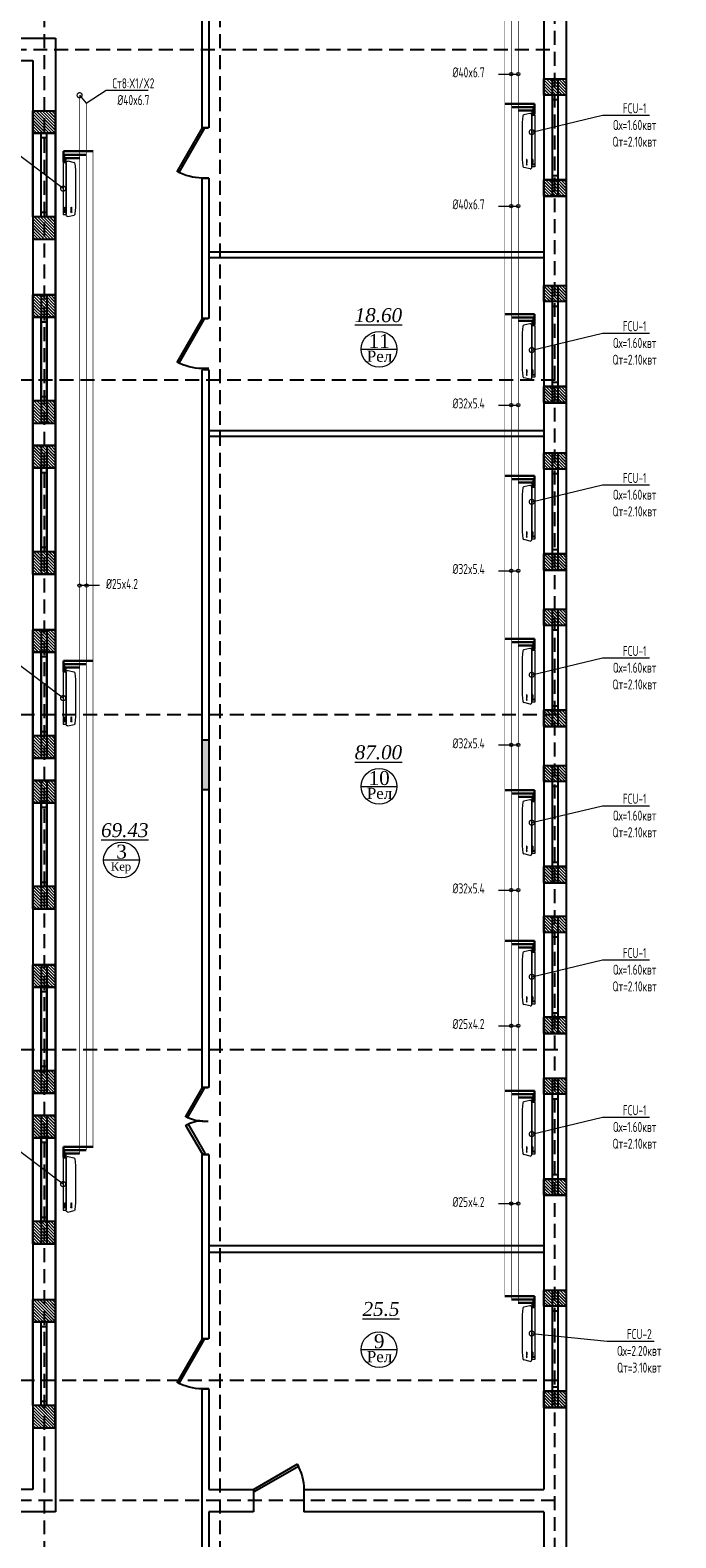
# Model space of a CAD drawing. Header units: inches. Extents: x 8001 to 766003, y -84601 to 563258.
# Tile 58 of 188: x 250366 to 261930, y 295582 to 322594. Entities that reach past the tile are written whole.
import ezdxf
from ezdxf import colors
from ezdxf.entities.mleader import LeaderData, LeaderLine
from ezdxf.math import Vec2, Vec3

# ---------------------------------------------------------------- set-up
doc = ezdxf.new("R2010")
doc.units = ezdxf.units.IN
doc.header["$MEASUREMENT"] = 0
for name, pattern in [('( Hidden )', [0.375, 0.25, -0.125]), ('CONTINOUS', [0]), ('HIDDEN', [9.525, 6.35, -3.175])]:
    doc.linetypes.add(name, pattern=pattern)
for name, color, linetype, lineweight in [('.', 7, 'Continuous', 15), ('SGM-M-100-WW-DRAIN-FLOOR', 3, 'HIDDEN', 30), ('SGM-M-400-TEXT', 140, 'CONTINOUS', 20), ('SGM-M-500-11-HI-TEXT', 11, 'CONTINOUS', 20), ('SGM-M-700-5-HVAC-WS-CWS-FCU', 32, 'CONTINOUS', 30), ('SGM-M-700-6-HVAC-WS-CWR-FCU', 141, 'HIDDEN', 30), ('sloy', 8, 'Continuous', 0), ('СТЕНЫ', 7, 'Continuous', 40), ('ФАНКОЙЛЫ', 250, 'Continuous', 25)]:
    doc.layers.add(name, color=color, linetype=linetype, lineweight=lineweight)
doc.styles.add('SGM_MKN', font='romans.shx', dxfattribs={"width": 0.65, "height": 100})
doc.styles.add('TIEMS', font='times.ttf')
pattern_1 = [(135, (0, 0), (-27.57716447, -27.57716447), []), (135, (-3e-16, 2), (-27.57716447, -27.57716447), [])]
pattern_2 = [(45, (1276666.25, 1731302.557), (-27.5771645, 27.5771645), []), (45, (1276668.25, 1731302.557), (-27.5771645, 27.5771645), [])]

# ---------------------------------------------------------------- blocks, each defined once
blk = doc.blocks.new('*U283')
at = {"color": 5}
for p, q in [((-36, 0), (-36, 4)), ((0, 0), (0, 4))]:
    blk.add_line(p, q, dxfattribs=at)
blk.add_lwpolyline([(0, 0), (-31.2, -18), (-32.1, -16.5), (-0.9, 1.5)], close=True, dxfattribs=at)
blk.add_arc((0, 0), 36, 180, 210, dxfattribs=at)
blk = doc.blocks.new('*U302')
at = {"color": 5}
for p, q in [((-24, 0), (-24, 4)), ((0, 0), (0, 4))]:
    blk.add_line(p, q, dxfattribs=at)
blk.add_lwpolyline([(0, 0), (-20.8, -12), (-21.7, -10.5), (-0.9, 1.5)], close=True, dxfattribs=at)
blk.add_arc((0, 0), 24, 180, 210, dxfattribs=at)
blk = doc.blocks.new('*U290')
at = {"color": 5}
for p, q in [((0, 0), (0, -4)), ((-36, 0), (-36, -4))]:
    blk.add_line(p, q, dxfattribs=at)
blk.add_lwpolyline([(0, 0), (-31.2, 18), (-32.1, 16.5), (-0.9, -1.5)], close=True, dxfattribs=at)
blk.add_arc((0, 0), 36, 150, 180, dxfattribs=at)
blk = doc.blocks.new('ffffffffffffffffffffffffddddfxx')
for p, q in [((3119174, 520615), (3119574, 520615)), ((3119174, 520615), (3119574, 520615)), ((3119174, 520615), (3119574, 520615)), ((3119174, 520615), (3119574, 520615)), ((3119174, 518515), (3119574, 518515))]:
    blk.add_line(p, q)
at = {"color": 5}
for p, q in [((3119324, 520615), (3119324, 518515)), ((3119424, 520615), (3119424, 518515))]:
    blk.add_line(p, q, dxfattribs=at)
blk = doc.blocks.new('GGGGGGGGGGGFG')
at = {"layer": '.'}
h = blk.add_hatch(dxfattribs=at)
h.set_pattern_fill('JIS_LC_8', color=32, scale=5, angle=90)
h.set_pattern_definition(pattern_1)
h.paths.add_polyline_path([(2187067, 2027147), (2187467, 2027147), (2187467, 2026857), (2187067, 2026857)])
h = blk.add_hatch(dxfattribs=at)
h.set_pattern_fill('JIS_LC_8', color=32, scale=5, angle=90)
h.set_pattern_definition(pattern_1)
h.paths.add_polyline_path([(2187067, 2025337), (2187467, 2025337), (2187467, 2025047), (2187067, 2025047)])
at = {"color": 0}
for points in [[(2187067, 2027147), (2187467, 2027147), (2187467, 2026857), (2187067, 2026857)], [(2187067, 2025337), (2187467, 2025337), (2187467, 2025047), (2187067, 2025047)]]:
    blk.add_lwpolyline(points, close=True, dxfattribs=at)
for points in [[(2187467, 2026857), (2187067, 2026857)], [(2187467, 2025337), (2187067, 2025337)]]:
    blk.add_lwpolyline(points, dxfattribs=at)
at = {"color": 5}
for points in [[(2187217, 2026777), (2187317, 2026777)], [(2187217, 2025417), (2187317, 2025417)]]:
    blk.add_lwpolyline(points, dxfattribs=at)
blk.add_blockref('ffffffffffffffffffffffffddddfxx', (-932107, 1506532))
blk = doc.blocks.new('fffffffffffffffffffffffffdddddffffcccccc')
at = {"color": 5}
for p, q in [((3283325, 585109), (3283325, 582809)), ((3283425, 585109), (3283425, 582809))]:
    blk.add_line(p, q, dxfattribs=at)
blk.add_lwpolyline([(3283175, 585109), (3283575, 585109), (3283575, 582809), (3283175, 582809)], close=True)
blk = doc.blocks.new('gggggggggggggggffffffffffgc')
at = {"layer": '.'}
h = blk.add_hatch(dxfattribs=at)
h.set_pattern_fill('JIS_LC_8', color=32, scale=5)
h.set_pattern_definition(pattern_2)
h.paths.add_polyline_path([(1969330, 2113298), (1968930, 2113298), (1968930, 2112898), (1969330, 2112898)])
h = blk.add_hatch(dxfattribs=at)
h.set_pattern_fill('JIS_LC_8', color=32, scale=5)
h.set_pattern_definition(pattern_2)
h.paths.add_polyline_path([(1970830, 2113298), (1971230, 2113298), (1971230, 2112898), (1970830, 2112898)])
for p, q in [((1968930, 2113298), (1968930, 2112898)), ((1968930, 2113298), (1968930, 2112898)), ((1971230, 2113298), (1971230, 2112898))]:
    blk.add_line(p, q)
at = {"color": 5}
for p, q in [((1969330, 2113148), (1970830, 2113148)), ((1969330, 2113048), (1970830, 2113048))]:
    blk.add_line(p, q, dxfattribs=at)
for points in [[(1969330, 2113298), (1968930, 2113298), (1968930, 2112898), (1969330, 2112898)], [(1970830, 2113298), (1971230, 2113298), (1971230, 2112898), (1970830, 2112898)]]:
    blk.add_lwpolyline(points, close=True)
at = {"color": 0}
blk.add_lwpolyline([(1969330, 2113298), (1970830, 2113298), (1970830, 2112898), (1969330, 2112898)], close=True, dxfattribs=at)
at = {"color": 5}
for points in [[(1969410, 2113148), (1969410, 2113048)], [(1970750, 2113148), (1970750, 2113048)]]:
    blk.add_lwpolyline(points, dxfattribs=at)
blk = doc.blocks.new('hkgk')
at = {"layer": '.'}
h = blk.add_hatch(dxfattribs=at)
h.set_pattern_fill('ANGLE', color=0)
h.set_pattern_definition([(0, (-1955945.33, -1931017.544), (0, 6.985), [5.08, -1.905]), (90, (-1955945.33, -1931017.544), (-6.985, 4e-16), [5.08, -1.905])])
h.paths.add_polyline_path([(225001.2, 80291.2), (225121.2, 80291.2), (225121.2, 79391.2), (225001.2, 79391.2)])
at = {"color": 1, "linetype": '( Hidden )', "ltscale": 1000}
for p, q in [((222169.7, 101929.3), (222169.7, 50364.7)), ((225319.7, 101929.3), (225319.7, 50364.7)), ((231319.7, 50364.7), (231319.7, 101929.3)), ((170227.6, 92659.3), (231321.2, 92659.3)), ((231321.2, 86734.3), (170227.6, 86734.3)), ((231371.2, 80734.3), (170227.6, 80734.3)), ((231371.2, 74734.3), (170227.6, 74734.3)), ((231371.2, 68809.3), (170227.6, 68809.3)), ((231321.2, 66659.3), (170227.6, 66659.3))]:
    blk.add_line(p, q, dxfattribs=at)
for p, q in [((231121.2, 101729.3), (231121.2, 66859.3)), ((231121.2, 101729.3), (231121.2, 66859.3)), ((225001.2, 91254.3), (225001.2, 95259.3)), ((225121.2, 95259.3), (225121.2, 91254.3)), ((231521.2, 94089.3), (231521.2, 57189.3)), ((183396.2, 92859.3), (222371.2, 92859.3)), ((222371.2, 92859.3), (222371.2, 66459.3)), ((180171.2, 92459.3), (221971.2, 92459.3)), ((221971.2, 92459.3), (221971.2, 66859.3)), ((225121.2, 90354.3), (225121.2, 89029.3)), ((221969.7, 89259.3), (221969.7, 88259.3)), ((222369.7, 89259.3), (222369.7, 88259.3)), ((225121.2, 89029.3), (225121.2, 87839.3)), ((225121.2, 89029.3), (231121.2, 89029.3)), ((225121.2, 88929.3), (231121.2, 88929.3)), ((225001.2, 74059.3), (225001.2, 86919.3)), ((225121.2, 86919.3), (225121.2, 80291.2)), ((221969.7, 85959.3), (221969.7, 85559.3)), ((222369.7, 85959.3), (222369.7, 85559.3)), ((225121.2, 85829.3), (231121.2, 85829.3)), ((225121.2, 85729.3), (231121.2, 85729.3)), ((221969.7, 83259.3), (221969.7, 82259.3)), ((222369.7, 83259.3), (222369.7, 82259.3)), ((221969.7, 79959.3), (221969.7, 79559.3)), ((222369.7, 79959.3), (222369.7, 79559.3)), ((225121.2, 79391.2), (225121.2, 74059.3)), ((221969.7, 77259.3), (221969.7, 76259.3)), ((222369.7, 77259.3), (222369.7, 76259.3)), ((225001.2, 69559.3), (225001.2, 72859.3)), ((225121.2, 72859.3), (225121.2, 71359.3)), ((225121.2, 71359.3), (225121.2, 69559.3)), ((222369.7, 71259.3), (222369.7, 70259.3)), ((231121.2, 70429.3), (231521.2, 70429.3)), ((231121.2, 70429.3), (231521.2, 70429.3)), ((231121.2, 70429.3), (231521.2, 70429.3)), ((231121.2, 70429.3), (231521.2, 70429.3)), ((225001.2, 57589.3), (225001.2, 68659.3)), ((225121.2, 68659.3), (225121.2, 66859.3)), ((221971.2, 66859.3), (189186.3, 66859.3)), ((222371.2, 66459.3), (182691.2, 66459.3)), ((225921.2, 66459.3), (225121.2, 66459.3)), ((225121.2, 66459.3), (225121.2, 57589.3)), ((231121.2, 66459.3), (226821.2, 66459.3)), ((231121.2, 66459.3), (231121.2, 57589.3))]:
    blk.add_line(p, q)
at = {"lineweight": 0, "ltscale": 100}
for p, q in [((227848.9, 87286.4), (228488.9, 87286.4)), ((227848.9, 79454.4), (228488.9, 79454.4)), ((223236.1, 78135.7), (223876.1, 78135.7)), ((227848.9, 69363), (228488.9, 69363))]:
    blk.add_line(p, q, dxfattribs=at)
for points in [[(225121.2, 91254.3), (225001.2, 91254.3)], [(225121.2, 90354.3), (225001.2, 90354.3)], [(222369.7, 88259.3), (221969.7, 88259.3)], [(225121.2, 87839.3), (225001.2, 87839.3)], [(225121.2, 86939.3), (225001.2, 86939.3)], [(222369.7, 83259.3), (221969.7, 83259.3)], [(222369.7, 82259.3), (221969.7, 82259.3)], [(222369.7, 77259.3), (221969.7, 77259.3)], [(222369.7, 76259.3), (221969.7, 76259.3)], [(225121.2, 74059.3), (225001.2, 74059.3)], [(225121.2, 72859.3), (225001.2, 72859.3)], [(221969.7, 71259.3), (221969.7, 70259.3)], [(222369.7, 71259.3), (221969.7, 71259.3)], [(225121.2, 71229.3), (231121.2, 71229.3)], [(225121.2, 71109.3), (231121.2, 71109.3)], [(225121.2, 69559.3), (225001.2, 69559.3)], [(225121.2, 68659.3), (225001.2, 68659.3)], [(225121.2, 66859.3), (225921.2, 66859.3)], [(225921.2, 66859.3), (225921.2, 66459.3)], [(226821.2, 66859.3), (231121.2, 66859.3)], [(226821.2, 66859.3), (226821.2, 66459.3)]]:
    blk.add_lwpolyline(points)
at = {"color": 0}
for points in [[(225001.2, 87839.3), (225001.2, 90354.3)], [(225121.2, 87839.3), (225001.2, 87839.3)], [(225121.2, 86919.3), (225001.2, 86919.3)]]:
    blk.add_lwpolyline(points, dxfattribs=at)
for points in [[(221969.7, 85959.3), (222369.7, 85959.3), (222369.7, 85559.3), (221969.7, 85559.3)], [(221969.7, 79959.3), (222369.7, 79959.3), (222369.7, 79559.3), (221969.7, 79559.3)], [(221969.7, 73959.3), (222369.7, 73959.3), (222369.7, 73559.3), (221969.7, 73559.3)]]:
    blk.add_lwpolyline(points, close=True)
blk.add_lwpolyline([(225001.2, 80291.2), (225121.2, 80291.2), (225121.2, 79391.2), (225001.2, 79391.2)], close=True, dxfattribs=at)
at = {"layer": 'СТЕНЫ', "color": 0, "linetype": 'ByBlock', "lineweight": 0, "ltscale": 100}
for centre in [(228168.9, 87286.4), (228168.9, 79454.4), (223556.1, 78135.7), (228168.9, 69363)]:
    blk.add_circle(centre, 320, dxfattribs=at)
for name, p in [('ffffffffffffffffffffffffddddfxx', (-2888052.8, -428486)), ('ffffffffffffffffffffffffddddfxx', (-2888052.8, -432186)), ('fffffffffffffffffffffffffdddddffffcccccc', (-3061205.4, -496850)), ('fffffffffffffffffffffffffdddddffffcccccc', (-3061205.4, -499550)), ('ffffffffffffffffffffffffddddfxx', (-2888052.8, -435186)), ('ffffffffffffffffffffffffddddfxx', (-2888052.8, -437986)), ('fffffffffffffffffffffffffdddddffffcccccc', (-3061205.4, -502850)), ('ffffffffffffffffffffffffddddfxx', (-2888052.8, -440786)), ('fffffffffffffffffffffffffdddddffffcccccc', (-3061205.4, -505550)), ('ffffffffffffffffffffffffddddfxx', (-2888052.8, -443486)), ('fffffffffffffffffffffffffdddddffffcccccc', (-3061205.4, -508850)), ('ffffffffffffffffffffffffddddfxx', (-2888052.8, -446386)), ('fffffffffffffffffffffffffdddddffffcccccc', (-3061205.4, -511550))]:
    blk.add_blockref(name, p)
at = {"color": 0}
for p in [(-1955945.3, -1935017.5), (-1955945.3, -1938717.5), (-1955945.3, -1941717.5), (-1955945.3, -1944517.5), (-1955945.3, -1947317.5), (-1955945.3, -1950017.5), (-1955945.3, -1952917.5), (-1955945.3, -1956717.5)]:
    blk.add_blockref('GGGGGGGGGGGFG', p, dxfattribs=at)
at = {"color": 0, "rotation": 90}
for p in [(2335267.9, -1879670.4), (2335267.9, -1882970.4), (2335267.9, -1885670.4), (2335267.9, -1888970.4), (2335267.9, -1891670.4), (2335267.9, -1894970.4), (2335267.9, -1897670.4), (2335267.9, -1900970.4)]:
    blk.add_blockref('gggggggggggggggffffffffffgc', p, dxfattribs=at)
at = {"color": 5, "yscale": 25, "zscale": 25, "rotation": 270}
for name, p, xscale in [('*U283', (225001.2, 91254.3), -25), ('*U283', (225001.2, 87839.3), -25), ('*U302', (225001.2, 74059.3), -25), ('*U302', (225011.2, 72859.3), 25), ('*U283', (225001.2, 69559.3), -25)]:
    blk.add_blockref(name, p, dxfattribs=dict(at, xscale=xscale))
at = {"color": 5, "xscale": -25, "yscale": 25, "zscale": 25}
blk.add_blockref('*U290', (225921.2, 66859.3), dxfattribs=at)
at = {"lineweight": 0, "ltscale": 100, "char_height": 250, "attachment_point": 5, "style": 'TIEMS'}
for s, insert in [('\\A1;{\\fTimes New Roman|b0|i1|c204|p18;\\L18.60}', (228157.3, 87894.4)), ('\\A1;11', (228171.1, 87434.7)), ('\\A1;{\\fTimes New Roman|b0|i1|c204|p18;\\L87.00}', (228157.3, 80062.4)), ('\\A1;10', (228171.1, 79602.7)), ('\\A1;{\\fTimes New Roman|b0|i1|c204|p18;\\L69.43}', (223615.2, 78667.9)), ('\\A1;3', (223558.2, 78283.9)), ('\\A1;{\\fTimes New Roman|b0|i1|c204|p18;\\L25.5}', (228204.3, 70090)), ('\\A1;9', (228171.1, 69511.3))]:
    blk.add_mtext(s, dxfattribs=dict(at, insert=insert))
at = {"lineweight": 0, "ltscale": 100, "width": 1156.471, "attachment_point": 5, "style": 'TIEMS'}
for s, insert, char_height in [('\\A1;Рел', (228177.6, 87160.5), 200), ('\\A1;Рел', (228177.6, 79328.5), 200), ('\\A1;Кер', (223546.9, 77996.6), 150), ('\\A1;Рел', (228177.6, 69237.1), 200)]:
    blk.add_mtext(s, dxfattribs=dict(at, insert=insert, char_height=char_height))
blk = doc.blocks.new('A$C177E1FB8')
at = {"layer": 'sloy'}
for p, q in [((0, 30, -97), (0, 960, -97)), ((0, 960, -97), (55, 960, -97)), ((26, 897, -487), (26, 929, -487)), ((37, 929, -127), (28, 909, -127)), ((28, 909, -127), (34, 909, -127)), ((34, 909, -127), (34, 829, -127)), ((34, 829, -127), (40, 829, -127)), ((46, 909, -127), (37, 929, -127)), ((37, 829, -127), (37, 879, -127)), ((40, 829, -127), (40, 909, -127)), ((40, 909, -127), (46, 909, -127)), ((55, 960, -97), (55, 30, -97)), ((55, 829, -57), (55, 960, -57)), ((55, 161, -57), (55, 829, -57)), ((85, 995, -57), (199, 969, -57)), ((145, 929, -327), (136, 909, -327)), ((136, 909, -327), (142, 909, -327)), ((142, 909, -327), (142, 829, -327)), ((142, 829, -327), (148, 829, -327)), ((154, 909, -327), (145, 929, -327)), ((145, 829, -327), (145, 879, -327)), ((148, 829, -327), (148, 909, -327)), ((148, 909, -327), (154, 909, -327)), ((225, 829, -57), (213, 948, -57)), ((225, 161, -57), (225, 829, -57)), ((55, 30, -97), (0, 30, -97)), ((5, 22, -97), (4, 21, -97)), ((4, 17, -97), (4, 21, -97)), ((5, 24, -97), (5, 24, -97)), ((5, 24, -97), (9, 24, -97)), ((5, 24, -97), (9, 24, -97)), ((5, 24, -97), (5, 23, -97)), ((5, 23, -97), (5, 22, -97)), ((5, 22, -97), (9, 22, -97)), ((10, 22, -97), (5, 22, -97)), ((5, 22, -97), (9, 22, -97)), ((5, 22, -97), (5, 22, -97)), ((5, 22, -97), (5, 22, -97)), ((10, 16, -97), (5, 16, -97)), ((6, 30, -97), (6, 24, -97)), ((9, 30, -97), (9, 24, -97)), ((9, 24, -97), (9, 24, -97)), ((9, 24, -97), (10, 23, -97)), ((9, 22, -97), (9, 22, -97)), ((9, 22, -97), (10, 22, -97)), ((10, 23, -97), (10, 22, -97)), ((10, 22, -97), (10, 21, -97)), ((10, 17, -97), (10, 21, -97)), ((18, 20, -97), (18, 21, -97)), ((26, 21, -97), (18, 21, -97)), ((18, 20, -97), (18, 17, -97)), ((18, 17, -97), (18, 16, -97)), ((19, 24, -97), (20, 24, -97)), ((19, 24, -97), (19, 22, -97)), ((20, 22, -97), (19, 22, -97)), ((19, 21, -97), (25, 21, -97)), ((19, 21, -97), (19, 21, -97)), ((19, 21, -97), (25, 21, -97)), ((20, 24, -97), (25, 24, -97)), ((20, 22, -97), (25, 22, -97)), ((20, 22, -97), (20, 21, -97)), ((20, 14, -97), (20, 15, -97)), ((25, 14, -97), (20, 14, -97)), ((21, 24, -97), (21, 30, -97)), ((24, 24, -97), (24, 30, -97)), ((24, 22, -97), (24, 21, -97)), ((24, 22, -97), (24, 21, -97)), ((25, 24, -97), (25, 24, -97)), ((25, 24, -97), (25, 22, -97)), ((25, 22, -97), (25, 22, -97)), ((25, 21, -97), (25, 21, -97)), ((25, 14, -97), (25, 15, -97)), ((26, 20, -97), (26, 21, -97)), ((26, 20, -97), (26, 17, -97)), ((26, 17, -97), (26, 16, -97)), ((38, 20, -97), (38, 21, -97)), ((46, 21, -97), (38, 21, -97)), ((38, 20, -97), (38, 17, -97)), ((38, 17, -97), (38, 16, -97)), ((39, 24, -97), (40, 24, -97)), ((39, 24, -97), (39, 22, -97)), ((40, 22, -97), (39, 22, -97)), ((39, 21, -97), (45, 21, -97)), ((39, 21, -97), (39, 21, -97)), ((39, 21, -97), (45, 21, -97)), ((40, 24, -97), (45, 24, -97)), ((40, 22, -97), (45, 22, -97)), ((40, 22, -97), (40, 21, -97)), ((40, 14, -97), (40, 15, -97)), ((45, 14, -97), (40, 14, -97)), ((41, 24, -97), (41, 30, -97)), ((44, 24, -97), (44, 30, -97)), ((44, 22, -97), (44, 21, -97)), ((44, 22, -97), (44, 21, -97)), ((45, 24, -97), (45, 24, -97)), ((45, 24, -97), (45, 22, -97)), ((45, 22, -97), (45, 22, -97)), ((45, 21, -97), (45, 21, -97)), ((45, 14, -97), (45, 15, -97)), ((46, 20, -97), (46, 21, -97)), ((46, 20, -97), (46, 17, -97)), ((46, 17, -97), (46, 16, -97)), ((55, 30, -57), (55, 161, -57)), ((90, 0, -57), (195, 24, -57)), ((213, 42, -57), (225, 161, -57))]:
    blk.add_line(p, q, dxfattribs=at)
for centre, radius, start, end in [((3, 16, -97), 2.03, 356.7744, 31.9602), ((12, 16, -97), 2.03, 148.0398, 183.2256), ((16, 14, -97), 3.39, 15.4472, 50.0272), ((20, 22, -97), 0.204, 0, 90), ((20, 21, -97), 0.204, 270, 0), ((25, 22, -97), 0.204, 90, 180), ((25, 21, -97), 0.204, 180, 270), ((28, 14, -97), 3.39, 129.9728, 164.5528), ((36, 14, -97), 3.39, 15.4472, 50.0272), ((40, 22, -97), 0.204, 0, 90), ((40, 21, -97), 0.204, 270, 0), ((45, 22, -97), 0.204, 90, 180), ((45, 21, -97), 0.204, 180, 270), ((48, 14, -97), 3.39, 129.9728, 164.5528)]:
    blk.add_arc(centre, radius, start, end, dxfattribs=at)
for centre, major_axis, end_param in [((85, 965, -57), (0, 30), 1.745329), ((184, 943, -57), (29.5, 5.2), 0.872665), ((85, 30, -57), (-30, 0), 1.745329), ((185, 52, -57), (10.3, -28.2), 0.872665)]:
    blk.add_ellipse(centre, major_axis=major_axis, ratio=1, start_param=0, end_param=end_param, dxfattribs=at)
blk = doc.blocks.new('_DotSmall')
at = {"color": 0, "linetype": 'ByBlock', "const_width": 0.5}
blk.add_lwpolyline([(-0.0625, 0, 1), (0.0625, 0, 1)], format="xyb", close=True, dxfattribs=at)

msp = doc.modelspace()

# ---------------------------------------------------------------- block references
at = {"color": 25}
msp.add_blockref('hkgk', (28445.637, 229590.962), dxfattribs=at)

# ---------------------------------------------------------------- next in the draw order: linework, layer by layer
at = {"color": 3, "const_width": 10}
msp.add_lwpolyline([(253535.372, 330636.251), (258867.744, 330636.251), (258867.744, 299911.436)], dxfattribs=at)
at = {"color": 25, "const_width": 10}
msp.add_lwpolyline([(253568.652, 330757.532), (258989.025, 330757.532), (258989.025, 299851.436)], dxfattribs=at)
at = {"color": 4, "const_width": 10}
msp.add_lwpolyline([(259107.744, 299791.436), (259107.744, 330876.251), (253585.292, 330876.251)], dxfattribs=at)
at = {"color": 4, "const_width": 10, "elevation": -40}
msp.add_lwpolyline([(251251.732, 321428.084), (251251.732, 302468.14)], dxfattribs=at)
at = {"color": 25, "const_width": 10, "elevation": -40}
msp.add_lwpolyline([(251370.451, 302528.14), (251370.451, 321287.056)], dxfattribs=at)
at = {"color": 3, "const_width": 10, "elevation": -40}
msp.add_lwpolyline([(251491.732, 320423.293), (251491.732, 302588.14)], dxfattribs=at)
at = {"layer": 'SGM-M-100-WW-DRAIN-FLOOR', "linetype": 'ByBlock', "ltscale": 500}
for p, q in [((259396.874, 321276.226), (258867.744, 321276.226)), ((259396.874, 321086.766), (259396.874, 321276.226)), ((250962.602, 320233.832, -40), (250962.602, 320423.293, -40)), ((250962.602, 320423.293, -40), (251491.732, 320423.293, -40)), ((259396.874, 317507.805), (258867.744, 317507.805)), ((259396.874, 317318.345), (259396.874, 317507.805)), ((259396.874, 314608.788), (258867.744, 314608.788)), ((259396.874, 314419.327), (259396.874, 314608.788)), ((259396.874, 311689.415), (258867.744, 311689.415)), ((259396.874, 311499.955), (259396.874, 311689.415)), ((250962.602, 311106.361, -40), (250962.602, 311295.821, -40)), ((250962.602, 311295.821, -40), (251491.732, 311295.821, -40)), ((259396.874, 308976.406), (258867.744, 308976.406)), ((259396.874, 308786.946), (259396.874, 308976.406)), ((259396.874, 306279.184), (258867.744, 306279.184)), ((259396.874, 306089.724), (259396.874, 306279.184)), ((259396.874, 303591.152), (258867.744, 303591.152)), ((259396.874, 303401.692), (259396.874, 303591.152)), ((250962.602, 302398.68, -40), (250962.602, 302588.14, -40)), ((250962.602, 302588.14, -40), (251491.732, 302588.14, -40)), ((259396.874, 299911.436), (258867.744, 299911.436)), ((259396.874, 299721.975), (259396.874, 299911.436))]:
    msp.add_line(p, q, dxfattribs=at)
at = {"layer": 'SGM-M-500-11-HI-TEXT', "color": 5, "ltscale": 30}
for p, q in [((258751.431, 321807.476), (259107.744, 321807.476)), ((258751.431, 319443.583), (259107.744, 319443.583)), ((258751.431, 315876.038), (259107.744, 315876.038)), ((258751.431, 312910.041), (259107.744, 312910.041)), ((251608.046, 312643.177, -40), (251251.732, 312643.177, -40)), ((258751.431, 309787.418), (259107.744, 309787.418)), ((258751.431, 307186.855), (259107.744, 307186.855)), ((258751.431, 304757.8), (259107.744, 304757.8)), ((258751.431, 301570.741), (259107.744, 301570.741))]:
    msp.add_line(p, q, dxfattribs=at)
for centre in [(258983.342, 321807.476), (259107.744, 321807.476), (258983.342, 319443.583), (259107.744, 319443.583), (258983.342, 315876.038), (259107.744, 315876.038), (258983.342, 312910.041), (259107.744, 312910.041), (251251.732, 312643.177, -40), (251376.134, 312643.177, -40), (258983.342, 309787.418), (259107.744, 309787.418), (258983.342, 307186.855), (259107.744, 307186.855), (258983.342, 304757.8), (259107.744, 304757.8), (258983.342, 301570.741), (259107.744, 301570.741)]:
    msp.add_circle(centre, 30, dxfattribs=at)
at = {"layer": 'SGM-M-700-5-HVAC-WS-CWS-FCU', "ltscale": 500}
for p, q in [((259381.869, 321216.226), (258989.025, 321216.226)), ((259381.869, 321088.553), (259381.869, 321216.226)), ((250977.607, 320235.62, -40), (250977.607, 320363.293, -40)), ((250977.607, 320363.293, -40), (251370.451, 320363.293, -40)), ((259381.869, 317447.805), (258989.025, 317447.805)), ((259381.869, 317320.132), (259381.869, 317447.805)), ((259381.869, 314548.788), (258989.025, 314548.788)), ((259381.869, 314421.115), (259381.869, 314548.788)), ((259381.869, 311629.415), (258989.025, 311629.415)), ((259381.869, 311501.743), (259381.869, 311629.415)), ((250977.607, 311108.148, -40), (250977.607, 311235.821, -40)), ((250977.607, 311235.821, -40), (251370.451, 311235.821, -40)), ((259381.869, 308916.406), (258989.025, 308916.406)), ((259381.869, 308788.733), (259381.869, 308916.406)), ((259381.869, 306219.184), (258989.025, 306219.184)), ((259381.869, 306091.511), (259381.869, 306219.184)), ((259381.869, 303531.152), (258989.025, 303531.152)), ((259381.869, 303403.479), (259381.869, 303531.152)), ((250977.607, 302400.468, -40), (250977.607, 302528.14, -40)), ((250977.607, 302528.14, -40), (251370.451, 302528.14, -40)), ((259381.869, 299851.436), (258989.025, 299851.436)), ((259381.869, 299723.763), (259381.869, 299851.436))]:
    msp.add_line(p, q, dxfattribs=at)
at = {"layer": 'SGM-M-700-6-HVAC-WS-CWR-FCU', "ltscale": 500}
for p, q in [((259361.865, 321156.226), (259107.744, 321156.226)), ((259361.865, 321088.553), (259361.865, 321156.226)), ((250997.611, 320235.62, -40), (250997.611, 320303.293, -40)), ((250997.611, 320303.293, -40), (251251.732, 320303.293, -40)), ((259361.865, 317387.805), (259107.744, 317387.805)), ((259361.865, 317320.132), (259361.865, 317387.805)), ((259361.865, 314488.788), (259107.744, 314488.788)), ((259361.865, 314421.115), (259361.865, 314488.788)), ((259361.865, 311569.415), (259107.744, 311569.415)), ((259361.865, 311501.743), (259361.865, 311569.415)), ((250997.611, 311108.148, -40), (250997.611, 311175.821, -40)), ((250997.611, 311175.821, -40), (251251.732, 311175.821, -40)), ((259361.865, 308856.406), (259107.744, 308856.406)), ((259361.865, 308788.733), (259361.865, 308856.406)), ((259361.865, 306159.184), (259107.744, 306159.184)), ((259361.865, 306091.511), (259361.865, 306159.184)), ((259361.865, 303471.152), (259107.744, 303471.152)), ((259361.865, 303403.479), (259361.865, 303471.152)), ((250997.611, 302400.468, -40), (250997.611, 302468.14, -40)), ((250997.611, 302468.14, -40), (251251.732, 302468.14, -40)), ((259361.865, 299791.436), (259107.744, 299791.436)), ((259361.865, 299723.763), (259361.865, 299791.436))]:
    msp.add_line(p, q, dxfattribs=at)

# ---------------------------------------------------------------- next in the draw order: block references
at = {"layer": 'ФАНКОЙЛЫ', "color": 3, "rotation": 180}
for p in [(259404.021, 321103.001, 96.62), (259404.021, 317334.58, 96.62), (259404.021, 314435.562, 96.62), (259404.021, 311516.19, 96.62), (259404.021, 308803.181, 96.62), (259404.021, 306105.959, 96.62), (259404.021, 303417.927, 96.62), (259404.021, 299738.211, 96.62)]:
    msp.add_blockref('A$C177E1FB8', p, dxfattribs=at)
at = {"layer": 'ФАНКОЙЛЫ', "color": 3, "xscale": -1, "rotation": 180}
for p in [(250955.455, 320250.067, 56.62), (250955.455, 311122.596, 56.62), (250955.455, 302414.915, 56.62)]:
    msp.add_blockref('A$C177E1FB8', p, dxfattribs=at)

# ---------------------------------------------------------------- next in the draw order: texts
at = {"layer": 'SGM-M-500-11-HI-TEXT', "color": 5, "ltscale": 30, "style": 'SGM_MKN', "width": 0.65}
for s, p in [('%%C40x6.7', (257931.756, 321748.186)), ('%%C40x6.7', (257931.756, 319384.293)), ('%%C32x5.4', (257931.756, 315816.748)), ('%%C32x5.4', (257931.756, 312850.752)), ('%%C25x4.2', (251725.72, 312583.887, -40)), ('%%C32x5.4', (257931.756, 309728.128)), ('%%C32x5.4', (257931.756, 307127.566)), ('%%C25x4.2', (257931.756, 304698.51)), ('%%C25x4.2', (257931.756, 301511.451))]:
    msp.add_text(s, height=180, dxfattribs=at).set_placement(p)

# ---------------------------------------------------------------- next in the draw order: leaders
at = {"layer": 'SGM-M-400-TEXT', "color": 5, "ltscale": 30}
ml = msp.add_multileader_mtext('Standard', dxfattribs=at)
ml.set_content('\\A1;Ст8:X1/X2\\PØ40x6.7', color=5, style='SGM_MKN')
ml.set_leader_properties(lineweight=18)
ml.set_arrow_properties(name='DOTSMALL')
ml.build(insert=Vec2(0, 0))
ml.multileader.update_dxf_attribs({"text_left_attachment_type": 6, "text_right_attachment_type": 6, "dogleg_length": 0, "arrow_head_size": 180})
ctx = ml.context
ctx.base_point, ctx.char_height, ctx.arrow_head_size, ctx.plane_origin = Vec3(251728.782, 321516.234, -40), 180, 180, Vec3(144227.943, 455882.396, -40)
ctx.left_attachment, ctx.right_attachment, ctx.text_align_type = 6, 6, 1
notes = []
notes.append((ctx, [(0, (1, 1, 0), (251728.782, 321516.234, -40), (1, 0), 0, [(3, [(251251.732, 321428.084, -40), (251370.451, 321287.056, -40)], 0, [])])]))
ctx.mtext.insert, ctx.mtext.width, ctx.mtext.defined_height, ctx.mtext.alignment, ctx.mtext.flow_direction = Vec3(252215.497, 321732.234, -40), 2049.65912, 514.286, 2, 5
at = {"layer": 'SGM-M-400-TEXT', "color": 18, "ltscale": 30, "true_color": 0x000000}
ml = msp.add_multileader_mtext('Standard', dxfattribs=at)
ml.set_content('\\A1;{\\C256;\\c0;FCU-1\\PQх=1.60квт\\PQт=2.10квт}', color=5, style='SGM_MKN')
ml.set_leader_properties(lineweight=18)
ml.set_arrow_properties(name='DOTSMALL')
ml.build(insert=Vec2(0, 0))
ml.multileader.update_dxf_attribs({"text_left_attachment_type": 6, "text_right_attachment_type": 6, "dogleg_length": 0, "arrow_head_size": 180})
ctx = ml.context
ctx.base_point, ctx.char_height, ctx.arrow_head_size, ctx.plane_origin = Vec3(260616.106, 321069.262), 180, 180, Vec3(367413.943, 464109.651)
ctx.left_attachment, ctx.right_attachment, ctx.text_align_type = 6, 6, 1
notes.append((ctx, [(0, (1, 1, 0), (260616.106, 321069.262), (1, 0), 0, [(0, [(259349.019, 320767.671)], 0, [])])]))
ctx.mtext.insert, ctx.mtext.width, ctx.mtext.defined_height, ctx.mtext.alignment, ctx.mtext.flow_direction = Vec3(261191.963, 321285.262), 830.20237, 239.92, 2, 5
ml = msp.add_multileader_mtext('Standard', dxfattribs=at)
ml.set_content('\\A1;{\\C256;\\c0;FCU-2\\PQх=2.20квт\\PQт=3.10квт}', color=5, style='SGM_MKN')
ml.set_leader_properties(lineweight=18)
ml.set_arrow_properties(name='DOTSMALL')
ml.build(insert=Vec2(0, 0))
ml.multileader.update_dxf_attribs({"text_left_attachment_type": 6, "text_right_attachment_type": 6, "dogleg_length": 0, "arrow_head_size": 180})
ctx = ml.context
ctx.base_point, ctx.char_height, ctx.arrow_head_size, ctx.plane_origin = Vec3(248690.283, 320597.329), 180, 180, Vec3(358474.814, 462230.598)
ctx.left_attachment, ctx.right_attachment, ctx.text_align_type = 6, 6, 1
notes.append((ctx, [(1, (1, 1, 0), (249841.997, 320597.329), (-1, 0), 0, [(0, [(250955.457, 319755.073)], 0, [])])]))
ctx.mtext.insert, ctx.mtext.width, ctx.mtext.defined_height, ctx.mtext.alignment, ctx.mtext.flow_direction = Vec3(249266.14, 320813.329), 830.20237, 239.92, 2, 5
ml = msp.add_multileader_mtext('Standard', dxfattribs=at)
ml.set_content('\\A1;{\\C256;\\c0;FCU-1\\PQх=1.60квт\\PQт=2.10квт}', color=5, style='SGM_MKN')
ml.set_leader_properties(lineweight=18)
ml.set_arrow_properties(name='DOTSMALL')
ml.build(insert=Vec2(0, 0))
ml.multileader.update_dxf_attribs({"text_left_attachment_type": 6, "text_right_attachment_type": 6, "dogleg_length": 0, "arrow_head_size": 180})
ctx = ml.context
ctx.base_point, ctx.char_height, ctx.arrow_head_size, ctx.plane_origin = Vec3(260616.106, 317164.388), 180, 180, Vec3(367413.943, 460204.776)
ctx.left_attachment, ctx.right_attachment, ctx.text_align_type = 6, 6, 1
notes.append((ctx, [(0, (1, 1, 0), (260616.106, 317164.388), (1, 0), 0, [(0, [(259349.019, 316862.797)], 0, [])])]))
ctx.mtext.insert, ctx.mtext.width, ctx.mtext.defined_height, ctx.mtext.alignment, ctx.mtext.flow_direction = Vec3(261191.963, 317380.388), 830.20237, 239.92, 2, 5
ml = msp.add_multileader_mtext('Standard', dxfattribs=at)
ml.set_content('\\A1;{\\C256;\\c0;FCU-1\\PQх=1.60квт\\PQт=2.10квт}', color=5, style='SGM_MKN')
ml.set_leader_properties(lineweight=18)
ml.set_arrow_properties(name='DOTSMALL')
ml.build(insert=Vec2(0, 0))
ml.multileader.update_dxf_attribs({"text_left_attachment_type": 6, "text_right_attachment_type": 6, "dogleg_length": 0, "arrow_head_size": 180})
ctx = ml.context
ctx.base_point, ctx.char_height, ctx.arrow_head_size, ctx.plane_origin = Vec3(260616.106, 314445.61), 180, 180, Vec3(367413.943, 457485.999)
ctx.left_attachment, ctx.right_attachment, ctx.text_align_type = 6, 6, 1
notes.append((ctx, [(0, (1, 1, 0), (260616.106, 314445.61), (1, 0), 0, [(0, [(259349.019, 314144.019)], 0, [])])]))
ctx.mtext.insert, ctx.mtext.width, ctx.mtext.defined_height, ctx.mtext.alignment, ctx.mtext.flow_direction = Vec3(261191.963, 314661.61), 830.20237, 239.92, 2, 5
ml = msp.add_multileader_mtext('Standard', dxfattribs=at)
ml.set_content('\\A1;{\\C256;\\c0;FCU-2\\PQх=2.20квт\\PQт=3.10квт}', color=5, style='SGM_MKN')
ml.set_leader_properties(lineweight=18)
ml.set_arrow_properties(name='DOTSMALL')
ml.build(insert=Vec2(0, 0))
ml.multileader.update_dxf_attribs({"text_left_attachment_type": 6, "text_right_attachment_type": 6, "dogleg_length": 0, "arrow_head_size": 180})
ctx = ml.context
ctx.base_point, ctx.char_height, ctx.arrow_head_size, ctx.plane_origin = Vec3(248690.283, 311469.858), 180, 180, Vec3(358474.814, 453103.127)
ctx.left_attachment, ctx.right_attachment, ctx.text_align_type = 6, 6, 1
notes.append((ctx, [(1, (1, 1, 0), (249841.997, 311469.858), (-1, 0), 0, [(0, [(250955.457, 310627.602)], 0, [])])]))
ctx.mtext.insert, ctx.mtext.width, ctx.mtext.defined_height, ctx.mtext.alignment, ctx.mtext.flow_direction = Vec3(249266.14, 311685.858), 830.20237, 239.92, 2, 5
ml = msp.add_multileader_mtext('Standard', dxfattribs=at)
ml.set_content('\\A1;{\\C256;\\c0;FCU-1\\PQх=1.60квт\\PQт=2.10квт}', color=5, style='SGM_MKN')
ml.set_leader_properties(lineweight=18)
ml.set_arrow_properties(name='DOTSMALL')
ml.build(insert=Vec2(0, 0))
ml.multileader.update_dxf_attribs({"text_left_attachment_type": 6, "text_right_attachment_type": 6, "dogleg_length": 0, "arrow_head_size": 180})
ctx = ml.context
ctx.base_point, ctx.char_height, ctx.arrow_head_size, ctx.plane_origin = Vec3(260616.106, 311345.998), 180, 180, Vec3(367413.943, 454386.387)
ctx.left_attachment, ctx.right_attachment, ctx.text_align_type = 6, 6, 1
notes.append((ctx, [(0, (1, 1, 0), (260616.106, 311345.998), (1, 0), 0, [(0, [(259349.019, 311044.407)], 0, [])])]))
ctx.mtext.insert, ctx.mtext.width, ctx.mtext.defined_height, ctx.mtext.alignment, ctx.mtext.flow_direction = Vec3(261191.963, 311561.998), 830.20237, 239.92, 2, 5
ml = msp.add_multileader_mtext('Standard', dxfattribs=at)
ml.set_content('\\A1;{\\C256;\\c0;FCU-1\\PQх=1.60квт\\PQт=2.10квт}', color=5, style='SGM_MKN')
ml.set_leader_properties(lineweight=18)
ml.set_arrow_properties(name='DOTSMALL')
ml.build(insert=Vec2(0, 0))
ml.multileader.update_dxf_attribs({"text_left_attachment_type": 6, "text_right_attachment_type": 6, "dogleg_length": 0, "arrow_head_size": 180})
ctx = ml.context
ctx.base_point, ctx.char_height, ctx.arrow_head_size, ctx.plane_origin = Vec3(260616.106, 308697.239), 180, 180, Vec3(367413.943, 451737.628)
ctx.left_attachment, ctx.right_attachment, ctx.text_align_type = 6, 6, 1
notes.append((ctx, [(0, (1, 1, 0), (260616.106, 308697.239), (1, 0), 0, [(0, [(259349.019, 308395.648)], 0, [])])]))
ctx.mtext.insert, ctx.mtext.width, ctx.mtext.defined_height, ctx.mtext.alignment, ctx.mtext.flow_direction = Vec3(261191.963, 308913.239), 830.20237, 239.92, 2, 5
ml = msp.add_multileader_mtext('Standard', dxfattribs=at)
ml.set_content('\\A1;{\\C256;\\c0;FCU-1\\PQх=1.60квт\\PQт=2.10квт}', color=5, style='SGM_MKN')
ml.set_leader_properties(lineweight=18)
ml.set_arrow_properties(name='DOTSMALL')
ml.build(insert=Vec2(0, 0))
ml.multileader.update_dxf_attribs({"text_left_attachment_type": 6, "text_right_attachment_type": 6, "dogleg_length": 0, "arrow_head_size": 180})
ctx = ml.context
ctx.base_point, ctx.char_height, ctx.arrow_head_size, ctx.plane_origin = Vec3(260616.106, 305935.767), 180, 180, Vec3(367413.943, 448976.155)
ctx.left_attachment, ctx.right_attachment, ctx.text_align_type = 6, 6, 1
notes.append((ctx, [(0, (1, 1, 0), (260616.106, 305935.767), (1, 0), 0, [(0, [(259349.019, 305634.176)], 0, [])])]))
ctx.mtext.insert, ctx.mtext.width, ctx.mtext.defined_height, ctx.mtext.alignment, ctx.mtext.flow_direction = Vec3(261191.963, 306151.767), 830.20237, 239.92, 2, 5
ml = msp.add_multileader_mtext('Standard', dxfattribs=at)
ml.set_content('\\A1;{\\C256;\\c0;FCU-1\\PQх=1.60квт\\PQт=2.10квт}', color=5, style='SGM_MKN')
ml.set_leader_properties(lineweight=18)
ml.set_arrow_properties(name='DOTSMALL')
ml.build(insert=Vec2(0, 0))
ml.multileader.update_dxf_attribs({"text_left_attachment_type": 6, "text_right_attachment_type": 6, "dogleg_length": 0, "arrow_head_size": 180})
ctx = ml.context
ctx.base_point, ctx.char_height, ctx.arrow_head_size, ctx.plane_origin = Vec3(260616.106, 303117.938), 180, 180, Vec3(367413.943, 446158.327)
ctx.left_attachment, ctx.right_attachment, ctx.text_align_type = 6, 6, 1
notes.append((ctx, [(0, (1, 1, 0), (260616.106, 303117.938), (1, 0), 0, [(0, [(259349.019, 302816.347)], 0, [])])]))
ctx.mtext.insert, ctx.mtext.width, ctx.mtext.defined_height, ctx.mtext.alignment, ctx.mtext.flow_direction = Vec3(261191.963, 303333.938), 830.20237, 239.92, 2, 5
ml = msp.add_multileader_mtext('Standard', dxfattribs=at)
ml.set_content('\\A1;{\\C256;\\c0;FCU-2\\PQх=2.20квт\\PQт=3.10квт}', color=5, style='SGM_MKN')
ml.set_leader_properties(lineweight=18)
ml.set_arrow_properties(name='DOTSMALL')
ml.build(insert=Vec2(0, 0))
ml.multileader.update_dxf_attribs({"text_left_attachment_type": 6, "text_right_attachment_type": 6, "dogleg_length": 0, "arrow_head_size": 180})
ctx = ml.context
ctx.base_point, ctx.char_height, ctx.arrow_head_size, ctx.plane_origin = Vec3(248690.283, 302762.177), 180, 180, Vec3(358474.814, 444395.446)
ctx.left_attachment, ctx.right_attachment, ctx.text_align_type = 6, 6, 1
notes.append((ctx, [(1, (1, 1, 0), (249841.997, 302762.177), (-1, 0), 0, [(0, [(250955.457, 301919.921)], 0, [])])]))
ctx.mtext.insert, ctx.mtext.width, ctx.mtext.defined_height, ctx.mtext.alignment, ctx.mtext.flow_direction = Vec3(249266.14, 302978.177), 830.20237, 239.92, 2, 5
ml = msp.add_multileader_mtext('Standard', dxfattribs=at)
ml.set_content('\\A1;{\\C256;\\c0;FCU-2\\PQх=2.20квт\\PQт=3.10квт}', color=5, style='SGM_MKN')
ml.set_leader_properties(lineweight=18)
ml.set_arrow_properties(name='DOTSMALL')
ml.build(insert=Vec2(0, 0))
ml.multileader.update_dxf_attribs({"text_left_attachment_type": 6, "text_right_attachment_type": 6, "dogleg_length": 0, "arrow_head_size": 180})
ctx = ml.context
ctx.base_point, ctx.char_height, ctx.arrow_head_size, ctx.plane_origin = Vec3(260699.296, 299106.523), 180, 180, Vec3(370483.827, 440739.791)
ctx.left_attachment, ctx.right_attachment, ctx.text_align_type = 6, 6, 1
notes.append((ctx, [(0, (1, 1, 0), (260699.296, 299106.523), (1, 0), 0, [(0, [(259349.019, 299243.217)], 0, [])])]))
ctx.mtext.insert, ctx.mtext.width, ctx.mtext.defined_height, ctx.mtext.alignment, ctx.mtext.flow_direction = Vec3(261275.154, 299322.523), 830.20237, 239.92, 2, 5
for ctx, leaders in notes:
    for number, flags, end, landing, length, lines in leaders:
        leader = LeaderData()
        leader.index, (leader.has_last_leader_line, leader.has_dogleg_vector, leader.attachment_direction) = number, flags
        leader.last_leader_point, leader.dogleg_vector, leader.dogleg_length = Vec3(end), Vec3(landing), length
        for number, points, colour, breaks in lines:
            line = LeaderLine()
            line.index, line.vertices, line.color, line.breaks = number, Vec3.list(points), colors.encode_raw_color(colour), breaks
            leader.lines.append(line)
        ctx.leaders.append(leader)

doc.saveas('drawing.dxf')
